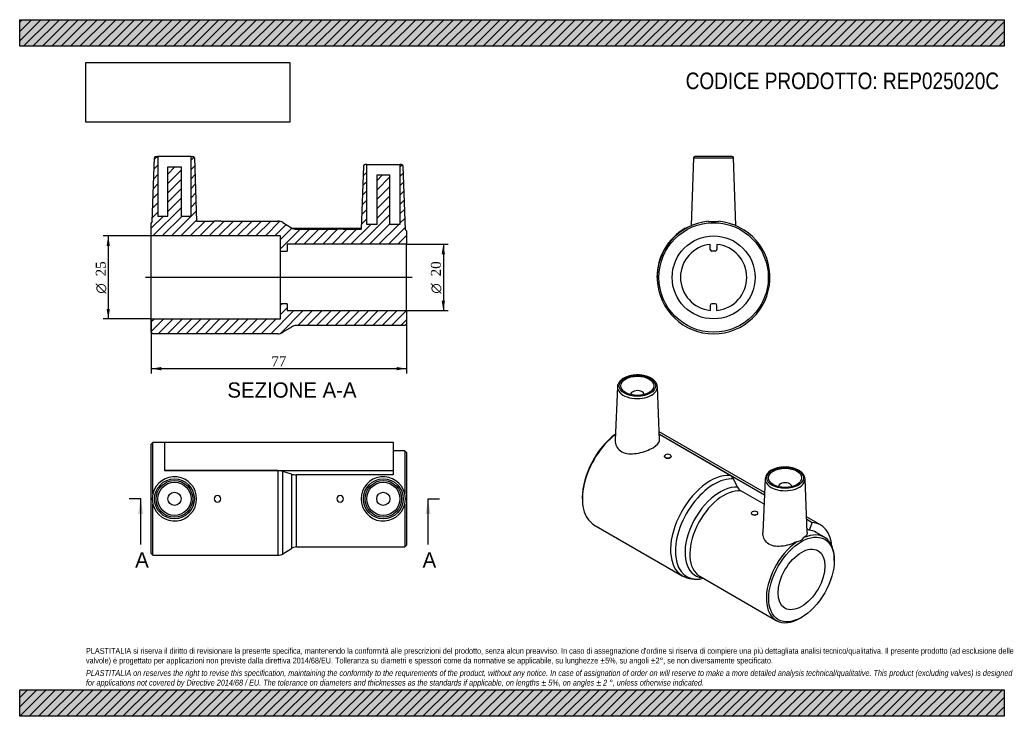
# Model space of a CAD drawing. Header units: millimetres. Extents: x 0 to 297, y 0 to 210.
import ezdxf
from ezdxf.enums import TextEntityAlignment as Align
from ezdxf.lldxf.tags import DXFTag

# ---------------------------------------------------------------- set-up
doc = ezdxf.new("R2010")
doc.units = ezdxf.units.MM
for name, color, linetype in [('Default', 7, 'Continuous'), ('DV4_Default', 7, 'Continuous'), ('REP025020C', 7, 'Continuous')]:
    doc.layers.add(name, color=color, linetype=linetype)
doc.styles.add('SEACAD_Solid_Edge_ANSI', font='seans.ttf')
doc.styles.add('SEACAD_Solid_Edge_ANSI1_Symbols', font='semeca1.ttf')
doc.styles.add('SEACAD_Times_New_Roman', font='times.ttf')
tags = doc.linetypes.add('CENTER2', pattern=[28.575, 19.05, -3.175, 3.175, -3.175]).pattern_tags.tags
tags[10:11] = [DXFTag(74, 4), DXFTag(75, 0), DXFTag(340, '0'), DXFTag(46, 0.0), DXFTag(50, 0.0), DXFTag(44, 0.0), DXFTag(45, 0.0)]
tags[8:9] = [DXFTag(74, 4), DXFTag(75, 0), DXFTag(340, '0'), DXFTag(46, 0.0), DXFTag(50, 0.0), DXFTag(44, 0.0), DXFTag(45, 0.0)]
tags[6:7] = [DXFTag(74, 4), DXFTag(75, 0), DXFTag(340, '0'), DXFTag(46, 0.0), DXFTag(50, 0.0), DXFTag(44, 0.0), DXFTag(45, 0.0)]
tags[4:5] = [DXFTag(74, 4), DXFTag(75, 0), DXFTag(340, '0'), DXFTag(46, 0.0), DXFTag(50, 0.0), DXFTag(44, 0.0), DXFTag(45, 0.0)]
doc.dimstyles.new('ANSImm', dxfattribs={"dimtxt": 3, "dimasz": 3, "dimexe": 1.5, "dimexo": 0, "dimgap": 0.75, "dimtad": 1, "dimdsep": 46, "dimtxsty": 'SEACAD_Times_New_Roman', "dimblk1": '_SE_FILLED', "dimblk2": '_SE_FILLED', "dimsah": 1, "dimcen": 1.5, "dimazin": 0, "dimtfac": 0.85, "dimtdec": 3, "dimtofl": 0, "dimtmove": 0, "dimatfit": 3, "dimfxl": 1, "dimarcsym": 0})
picture_1 = doc.add_image_def('image1.jpg', size_in_pixel=(4302, 1260))

# ---------------------------------------------------------------- blocks, each defined once
blk = doc.blocks.new('SE')
at = {"layer": 'REP025020C', "color": 7, "linetype": 'Continuous'}
for p, q in [((40.18, 82.55), (39.68, 82.05)), ((39.68, 49.05), (39.68, 82.05)), ((40.18, 67.1), (40.18, 82.55)), ((43.68, 82.55), (40.18, 82.55)), ((43.68, 82.65), (112.68, 82.65)), ((43.68, 82.65), (43.68, 74.1)), ((112.68, 82.65), (112.68, 74.1)), ((116.18, 80.05), (112.68, 80.05)), ((116.18, 80.05), (116.18, 67.11)), ((116.68, 79.55), (116.18, 80.05)), ((116.68, 79.55), (116.68, 51.55)), ((43.68, 74.1), (43.68, 74.05)), ((43.68, 74.1), (112.68, 74.1)), ((77.82, 74.05), (43.68, 74.05)), ((77.82, 74.05), (77.82, 48.55)), ((79.41, 49.01), (79.41, 73.82)), ((81.95, 73.03), (79.41, 73.82)), ((81.95, 73.03), (81.95, 50.59)), ((83.54, 51.05), (83.54, 72.8)), ((112.68, 72.8), (83.54, 72.8)), ((112.68, 74.1), (112.68, 72.8)), ((40.18, 48.55), (40.18, 63.99)), ((116.18, 63.99), (116.18, 51.05)), ((79.41, 49.01), (81.95, 50.59)), ((83.54, 51.05), (116.18, 51.05)), ((116.18, 51.05), (116.68, 51.55)), ((39.68, 49.05), (40.18, 48.55)), ((40.18, 48.55), (77.82, 48.55))]:
    blk.add_line(p, q, dxfattribs=at)
for centre, radius in [((46.68, 65.55), 6.02), ((109.68, 65.55), 6.02), ((46.68, 65.55), 5.52), ((46.68, 65.55), 5), ((109.68, 65.55), 5.52), ((109.68, 65.55), 5), ((46.68, 65.55), 2), ((109.68, 65.55), 2)]:
    blk.add_circle(centre, radius, dxfattribs=at)
for centre, radius, start, end in [((46.68, 65.55), 6.68, 193.4544, 166.5456), ((109.68, 65.55), 6.68, 13.47, 346.53), ((46.54, 65.55), 6.54, 166.2497, 193.7503), ((59.68, 65.55), 1, 0, 180), ((59.68, 65.55), 1, 180, 0), ((96.68, 65.55), 1, 0, 180), ((96.68, 65.55), 1, 180, 0), ((109.81, 65.55), 6.56, 346.2661, 13.7339), ((83.54, 48.05), 3, 90, 122.0054), ((77.82, 51.55), 3, 270, 302.0054)]:
    blk.add_arc(centre, radius, start, end, dxfattribs=at)
for centre, major_axis in [((77.82, 72.55), (3, 0)), ((83.54, 74.3), (-3, 0))]:
    blk.add_ellipse(centre, major_axis=major_axis, ratio=0.5, start_param=1.012197, end_param=1.570796, dxfattribs=at)
blk = doc.blocks.new('SE1')
at = {"layer": 'REP025020C', "color": 7, "linetype": 'Continuous'}
for p, q in [((180.31, 99.32), (179.62, 83.28)), ((193.03, 83.23), (192.34, 99.32)), ((184.32, 97.02), (184.32, 96.98)), ((188.32, 96.98), (188.32, 97.02)), ((224.68, 67.43), (192.92, 85.77)), ((192.95, 85.08), (224.65, 66.77)), ((214.35, 72.61), (192.95, 84.96)), ((216.55, 69.06), (215.32, 71.54)), ((224.86, 71.56), (224.16, 55.42)), ((237.58, 55.36), (236.89, 71.56)), ((228.87, 69.26), (228.87, 69.22)), ((232.87, 69.22), (232.87, 69.26)), ((169.71, 65.95), (169.71, 65.54)), ((224.53, 63.94), (217.51, 67.99)), ((241.54, 57.69), (237.38, 60.1)), ((237.41, 59.41), (239.04, 58.47)), ((173.23, 57.76), (199.84, 42.39)), ((238.12, 56.1), (237.53, 56.43)), ((239.04, 58.47), (238.12, 56.1)), ((242.72, 54.01), (240.24, 55.44)), ((245.72, 46.97), (245.72, 47.37)), ((205.14, 42.22), (228.22, 28.9)), ((205.7, 41.5), (206.22, 41.6)), ((235.47, 29.62), (235.82, 29.82))]:
    blk.add_line(p, q, dxfattribs=at)
for centre, radius, start, end in [((228.1, 71.2), 3.26, 115.062, 173.8489), ((233.57, 56.51), 4, 281.4565, 318.5435), ((203.96, 49.78), 8.46, 240.8841, 282.3706)]:
    blk.add_arc(centre, radius, start, end, dxfattribs=at)
for centre, major_axis in [((186.32, 99.63), (-5.52, 0)), ((186.32, 99.63), (-5, 0)), ((230.87, 71.87), (5.52, 0)), ((230.87, 71.87), (-5, 0)), ((235.82, 41.25), (-7, -12.12)), ((235.82, 41.25), (-5, -8.66))]:
    blk.add_ellipse(centre, major_axis=major_axis, ratio=0.57735, dxfattribs=at)
for centre, major_axis, ratio, start_param, end_param in [((186.32, 99.24), (6.02, 0), 0.57735, 3.116897, 6.283185), ((186.32, 99.24), (6.02, 0), 0.57735, -3.179878, -3.166288), ((186.32, 97.02), (-2, 0), 0.57735, 3.112862, 6.283185), ((186.32, 99.24), (6.02, 0), 0.57735, 0.024695, 0.031538), ((186.32, 99.24), (6.02, 0), 0.57735, 0, 0.024695), ((186.32, 97.02), (-2, 0), 0.57735, 0, 0.02873), ((181.73, 72.48), (8.5, 14.72), 0.57735, 0.955255, 3.141593), ((181.37, 72.69), (8.25, 14.29), 0.57735, 0.929531, 2.356195), ((195.52, 78.4), (1, 0), 0.57735, 2.356195, 5.497787), ((195.52, 78.4), (-1, 0), 0.57735, 2.356195, 5.497787), ((208.34, 57.12), (8.5, 14.72), 0.57735, 0.261799, 3.141731), ((209.47, 56.47), (8.27, 14.33), 0.57735, 0.261799, 3.599355), ((213.29, 69.87), (0.27, 2.99), 0.788675, 5.373707, 5.932306), ((230.87, 71.48), (-6.02, 0), 0.57735, 6.25849, 6.283185), ((230.87, 71.48), (-6.02, 0), 0.57735, 0, 3.166288), ((230.87, 71.48), (-6.02, 0), 0.57735, 3.166288, 3.177222), ((211.26, 55.43), (7.48, 12.95), 0.57735, 0.261799, 3.389165), ((212.39, 54.78), (7.25, 12.56), 0.57735, 0.261799, 3.141593), ((218.57, 70.73), (-0.27, -2.99), 0.788675, 5.373707, 5.932306), ((230.87, 69.26), (-2, 0), 0.57735, 3.112862, 6.283185), ((230.87, 69.26), (-2, 0), 0.57735, 0, 0.02873), ((221.68, 61.25), (1, 0), 0.57735, 2.356195, 5.497787), ((221.68, 61.25), (-1, 0), 0.57735, 2.356195, 5.497787), ((232.99, 42.88), (-8.55, -14.81), 0.57735, 2.459943, 3.403392), ((235.47, 41.45), (-7.25, -12.56), 0.57735, 2.356195, 3.819403), ((232.99, 42.88), (-7.25, -12.56), 0.57735, 3.141593, 3.403392), ((235.47, 41.45), (-7.25, -12.56), 0.57735, 4.034578, 7.068583)]:
    blk.add_ellipse(centre, major_axis=major_axis, ratio=ratio, start_param=start_param, end_param=end_param, dxfattribs=at)
for points, knots in [([(192.33, 99.35), (192.33, 99.38), (192.33, 99.51), (192.28, 99.79), (192.16, 100.15), (191.99, 100.5), (191.76, 100.83), (191.48, 101.16), (191.14, 101.46), (190.76, 101.74), (190.33, 101.99), (189.87, 102.22), (189.37, 102.42), (188.84, 102.58), (188.28, 102.72), (187.71, 102.82), (187.13, 102.88), (186.54, 102.91), (185.94, 102.91), (185.35, 102.87), (184.77, 102.79), (184.2, 102.68), (183.66, 102.54), (183.13, 102.37), (182.64, 102.16), (182.18, 101.92), (181.76, 101.66), (181.39, 101.36), (181.06, 101.05), (180.79, 100.71), (180.58, 100.35), (180.42, 99.99), (180.33, 99.65), (180.32, 99.46), (180.32, 99.38)], [0, 0, 0, 0, 0.005914, 0.036455, 0.06705, 0.097961, 0.129361, 0.161296, 0.193699, 0.226432, 0.259347, 0.292327, 0.325287, 0.358198, 0.391056, 0.423864, 0.456634, 0.48938, 0.522119, 0.554866, 0.587633, 0.620437, 0.653295, 0.686222, 0.719232, 0.752329, 0.785505, 0.818722, 0.851876, 0.884824, 0.917386, 0.949404, 0.980818, 1, 1, 1, 1]), ([(179.62, 83.28), (179.61, 82.95), (179.64, 82.62), (179.85, 81.7), (180.12, 81.14), (180.95, 80.19), (181.5, 79.8), (183.43, 79.03), (185.08, 79.03), (188.29, 79.68), (189.88, 80.31), (192.2, 81.65), (192.91, 82.34), (193.03, 83.08), (193.03, 83.15), (193.03, 83.23)], [0.0904212, 0.0904212, 0.0904212, 0.0904212, 0.125, 0.125, 0.1875, 0.1875, 0.25, 0.25, 0.375, 0.375, 0.5, 0.5, 0.625, 0.625, 0.6390039, 0.6390039, 0.6390039, 0.6390039]), ([(196.22, 77.99), (196.17, 77.96), (196.11, 77.93), (196.04, 77.91), (195.95, 77.87), (195.84, 77.85), (195.73, 77.83), (195.62, 77.81), (195.51, 77.81), (195.4, 77.81), (195.29, 77.82), (195.18, 77.83), (195.07, 77.86), (194.97, 77.89), (194.88, 77.93), (194.8, 77.97), (194.72, 78.02), (194.66, 78.07), (194.61, 78.13), (194.56, 78.19), (194.53, 78.26), (194.52, 78.33), (194.51, 78.39), (194.52, 78.46), (194.54, 78.53), (194.57, 78.59), (194.61, 78.66), (194.67, 78.71), (194.71, 78.75), (194.76, 78.78), (194.81, 78.81)], [0, 0, 0, 0, 0.07333, 0.07333, 0.07333, 0.180549, 0.180549, 0.180549, 0.287898, 0.287898, 0.287898, 0.395382, 0.395382, 0.395382, 0.502797, 0.502797, 0.502797, 0.610045, 0.610045, 0.610045, 0.71729, 0.71729, 0.71729, 0.824699, 0.824699, 0.824699, 0.932185, 0.932185, 0.932185, 1, 1, 1, 1]), ([(196.51, 78.39), (196.51, 78.39), (196.51, 78.39), (196.51, 78.39), (196.51, 78.33), (196.49, 78.26), (196.46, 78.2), (196.42, 78.15), (196.36, 78.09), (196.29, 78.04), (196.27, 78.02), (196.25, 78.01), (196.22, 77.99)], [0.7500828, 0.7500828, 0.7500828, 0.7500828, 0.7511709, 0.7511709, 0.7511709, 0.858602, 0.858602, 0.858602, 0.9660394, 0.9660394, 0.9660394, 1, 1, 1, 1]), ([(236.88, 71.61), (236.87, 71.68), (236.86, 71.86), (236.78, 72.19), (236.64, 72.54), (236.45, 72.88), (236.19, 73.21), (235.89, 73.53), (235.53, 73.82), (235.13, 74.09), (234.69, 74.33), (234.21, 74.55), (233.69, 74.73), (233.15, 74.88), (232.59, 75), (232.01, 75.09), (231.42, 75.14), (230.83, 75.15), (230.24, 75.13), (229.65, 75.08), (229.07, 74.99), (228.52, 74.87), (227.98, 74.71), (227.47, 74.52), (227.04, 74.33), (226.82, 74.2), (226.72, 74.15)], [0, 0, 0, 0, 0.023371, 0.063946, 0.104752, 0.146095, 0.188134, 0.230864, 0.274143, 0.317773, 0.361575, 0.405404, 0.449186, 0.492898, 0.536539, 0.580121, 0.62366, 0.667176, 0.710692, 0.754224, 0.797793, 0.841421, 0.88513, 0.928938, 0.972861, 1, 1, 1, 1]), ([(222.39, 60.85), (222.31, 60.8), (222.21, 60.76), (222.11, 60.73), (222.01, 60.7), (221.9, 60.68), (221.79, 60.67), (221.68, 60.66), (221.56, 60.66), (221.45, 60.67), (221.35, 60.68), (221.24, 60.71), (221.14, 60.74), (221.05, 60.77), (220.96, 60.82), (220.89, 60.87), (220.83, 60.92), (220.77, 60.98), (220.73, 61.04), (220.7, 61.11), (220.68, 61.17), (220.68, 61.24)], [0, 0, 0, 0, 0.1072231, 0.1072231, 0.1072231, 0.2144353, 0.2144353, 0.2144353, 0.3218097, 0.3218097, 0.3218097, 0.4292965, 0.4292965, 0.4292965, 0.5366078, 0.5366078, 0.5366078, 0.6437297, 0.6437297, 0.6437297, 0.7500762, 0.7500762, 0.7500762, 0.7500762]), ([(234.37, 52.59), (232.96, 51.94), (231.3, 51.4), (228.92, 51.16), (228.15, 51.18), (226.74, 51.49), (226.1, 51.78), (224.61, 52.99), (224.12, 54.23), (224.16, 55.42)], [0, 0, 0, 0, 0.125, 0.125, 0.1875, 0.1875, 0.25, 0.25, 0.3701056, 0.3701056, 0.3701056, 0.3701056])]:
    blk.add_open_spline(points, degree=3, knots=knots, dxfattribs=at)
blk.add_open_spline([(237.58, 55.36), (237.6, 54.88), (237.26, 54.39), (236.57, 53.86)], degree=3, dxfattribs=at)
blk = doc.blocks.new('SE2')
at = {"layer": 'REP025020C', "color": 7, "linetype": 'Continuous'}
for p, q in [((203.29, 168.33), (202.58, 147.92)), ((203.29, 168.33), (215.32, 168.33)), ((214.82, 168.81), (203.79, 168.81)), ((216.04, 147.92), (215.32, 168.33)), ((200.76, 147.12), (200.81, 147.03)), ((208.31, 140.76), (208.31, 142.26)), ((209.81, 140.26), (208.81, 140.26)), ((210.31, 142.26), (210.31, 140.76)), ((192.31, 132.31), (192.21, 132.31)), ((208.31, 123.86), (208.31, 122.36)), ((209.81, 124.36), (208.81, 124.36)), ((210.31, 122.36), (210.31, 123.86))]:
    blk.add_line(p, q, dxfattribs=at)
for radius in [16.5, 12.5]:
    blk.add_circle((209.31, 132.31), radius, dxfattribs=at)
for centre, radius, start, end in [((203.79, 168.31), 0.5, 90, 178), ((214.82, 168.31), 0.5, 2, 90), ((209.31, 132.31), 17, 95.2487, 84.7513), ((209.31, 159.56), 10.44, 261.4368, 278.5632), ((209.31, 132.31), 17.1, 120, 180), ((209.31, 132.31), 10, 95.7392, 264.2608), ((208.81, 140.76), 0.5, 180, 270), ((209.81, 140.76), 0.5, 270, 0), ((209.31, 132.31), 10, 275.7392, 84.2608), ((208.81, 123.86), 0.5, 90, 180), ((209.81, 123.86), 0.5, 0, 90)]:
    blk.add_arc(centre, radius, start, end, dxfattribs=at)
blk = doc.blocks.new('SE4')
at = {"color": 7, "linetype": 'Continuous', "style": 'SEACAD_Solid_Edge_ANSI'}
blk.add_text('A', height=4.6, dxfattribs=at).set_placement((121.53, 49.45), align=Align.TOP_LEFT)
blk = doc.blocks.new('SE5')
at = {"color": 7, "linetype": 'Continuous', "style": 'SEACAD_Solid_Edge_ANSI'}
blk.add_text('A', height=4.6, dxfattribs=at).set_placement((34.84, 49.45), align=Align.TOP_LEFT)
blk = doc.blocks.new('SEANNOT_GROUP')
at = {"linetype": 'Continuous'}
blk.add_hatch(color=7, dxfattribs=at).paths.add_polyline_path([(123.95, 60.95), (123.18, 65.55), (122.42, 60.95)])
at = {"color": 7, "linetype": 'Continuous'}
blk.add_lwpolyline([(123.18, 51.75), (123.18, 65.55)], dxfattribs=at)
blk = doc.blocks.new('SEANNOT_GROUP1')
at = {"linetype": 'Continuous'}
blk.add_hatch(color=7, dxfattribs=at).paths.add_polyline_path([(37.27, 60.95), (36.5, 65.55), (35.73, 60.95)])
at = {"color": 7, "linetype": 'Continuous'}
blk.add_lwpolyline([(36.5, 51.75), (36.5, 65.55)], dxfattribs=at)
blk = doc.blocks.new('SE3')
at = {"layer": 'Default', "color": 7, "linetype": 'CENTER2'}
for p, q in [((36.5, 65.55), (33.05, 65.55)), ((123.18, 65.55), (126.63, 65.55))]:
    blk.add_line(p, q, dxfattribs=at)
at = {"layer": 'Default', "color": 7, "linetype": 'CENTER2', "const_width": 0.0001}
blk.add_lwpolyline([(123.18, 65.55), (36.5, 65.55)], dxfattribs=at)
at = {"layer": 'Default'}
for name in ['SEANNOT_GROUP1', 'SEANNOT_GROUP', 'SE5', 'SE4']:
    blk.add_blockref(name, (0, 0), dxfattribs=at)
blk = doc.blocks.new('SE6')
at = {"layer": 'REP025020C', "linetype": 'Continuous'}
h = blk.add_hatch(dxfattribs=at)
h.set_pattern_fill('LINE', scale=0.62992, angle=45, style=0)
edge = h.paths.add_edge_path()
edge.add_line((104.68, 148.31), (104.68, 166.31))
edge.add_line((104.68, 166.31), (104.16, 166.31))
edge.add_arc((104.16, 165.81), 0.5, 90, 178)
edge.add_line((103.66, 165.83), (103, 146.81))
edge.add_line((103, 146.81), (97.68, 146.81))
edge.add_line((97.68, 146.81), (95.68, 146.81))
edge.add_line((95.68, 146.81), (83.54, 146.81))
edge.add_arc((83.54, 149.81), 3, 237.9946, 270, ccw=False)
edge.add_line((81.95, 147.26), (79.41, 148.85))
edge.add_arc((77.82, 146.31), 3, 57.9946, 90)
edge.add_line((77.82, 149.31), (60.68, 149.31))
edge.add_line((60.68, 149.31), (58.68, 149.31))
edge.add_line((58.68, 149.31), (53.36, 149.31))
edge.add_line((53.36, 149.31), (52.7, 168.33))
edge.add_arc((52.2, 168.31), 0.5, 2, 90)
edge.add_line((52.2, 168.81), (51.68, 168.81))
edge.add_line((51.68, 168.81), (51.68, 150.81))
edge.add_line((51.68, 150.81), (48.68, 150.81))
edge.add_line((48.68, 150.81), (48.68, 165.61))
edge.add_line((48.68, 165.61), (44.68, 165.61))
edge.add_line((44.68, 165.61), (44.68, 150.81))
edge.add_line((44.68, 150.81), (41.68, 150.81))
edge.add_line((41.68, 150.81), (41.68, 168.81))
edge.add_line((41.68, 168.81), (41.16, 168.81))
edge.add_arc((41.16, 168.31), 0.5, 90, 178)
edge.add_line((40.66, 168.33), (39.99, 149.12))
edge.add_line((39.99, 149.12), (39.68, 148.81))
edge.add_line((39.68, 148.81), (39.68, 144.81))
edge.add_line((39.68, 144.81), (78.68, 144.81))
edge.add_line((78.68, 144.81), (78.68, 140.26))
edge.add_line((78.68, 140.26), (80.68, 140.26))
edge.add_line((80.68, 140.26), (80.68, 142.31))
edge.add_line((80.68, 142.31), (116.68, 142.31))
edge.add_line((116.68, 142.31), (116.68, 146.31))
edge.add_line((116.68, 146.31), (116.37, 146.62))
edge.add_line((116.37, 146.62), (115.7, 165.83))
edge.add_arc((115.2, 165.81), 0.5, 2, 90)
edge.add_line((115.2, 166.31), (114.68, 166.31))
edge.add_line((114.68, 166.31), (114.68, 148.31))
edge.add_line((114.68, 148.31), (111.68, 148.31))
edge.add_line((111.68, 148.31), (111.68, 163.11))
edge.add_line((111.68, 163.11), (107.68, 163.11))
edge.add_line((107.68, 163.11), (107.68, 148.31))
edge.add_line((107.68, 148.31), (104.68, 148.31))
h = blk.add_hatch(dxfattribs=at)
h.set_pattern_fill('LINE', scale=0.62992, angle=45, style=0)
edge = h.paths.add_edge_path()
edge.add_line((83.54, 117.81), (116.18, 117.81))
edge.add_line((116.18, 117.81), (116.68, 118.31))
edge.add_line((116.68, 118.31), (116.68, 122.31))
edge.add_line((116.68, 122.31), (80.68, 122.31))
edge.add_line((80.68, 122.31), (80.68, 124.36))
edge.add_line((80.68, 124.36), (78.68, 124.36))
edge.add_line((78.68, 124.36), (78.68, 119.81))
edge.add_line((78.68, 119.81), (39.68, 119.81))
edge.add_line((39.68, 119.81), (39.68, 115.81))
edge.add_line((39.68, 115.81), (40.18, 115.31))
edge.add_line((40.18, 115.31), (77.82, 115.31))
edge.add_arc((77.82, 118.31), 3, 270, 302.0054)
edge.add_line((79.41, 115.76), (81.95, 117.35))
edge.add_arc((83.54, 114.81), 3, 90, 122.0054, ccw=False)
at = {"layer": 'DV4_Default', "color": 7, "linetype": 'CENTER2'}
blk.add_line((118.43, 132.31), (37.93, 132.31), dxfattribs=at)
at = {"layer": 'REP025020C', "color": 7, "linetype": 'Continuous'}
for p, q in [((39.99, 149.12), (40.66, 168.33)), ((41.16, 168.81), (41.68, 168.81)), ((51.68, 168.81), (41.68, 168.81)), ((41.68, 168.81), (41.68, 150.81)), ((51.68, 168.81), (52.2, 168.81)), ((51.68, 150.81), (51.68, 168.81)), ((52.7, 168.33), (53.36, 149.31)), ((44.68, 165.61), (48.68, 165.61)), ((44.68, 150.81), (44.68, 165.61)), ((48.68, 165.61), (48.68, 150.81)), ((103.66, 165.83), (103, 146.81)), ((104.68, 166.31), (104.16, 166.31)), ((104.68, 166.31), (114.68, 166.31)), ((104.68, 148.31), (104.68, 166.31)), ((114.68, 166.31), (114.68, 148.31)), ((115.2, 166.31), (114.68, 166.31)), ((116.37, 146.62), (115.7, 165.83)), ((107.68, 163.11), (107.68, 148.31)), ((111.68, 163.11), (107.68, 163.11)), ((111.68, 148.31), (111.68, 163.11)), ((39.99, 149.12), (39.68, 148.81)), ((39.68, 144.81), (39.68, 148.81)), ((41.68, 150.81), (44.68, 150.81)), ((48.68, 150.81), (51.68, 150.81)), ((53.36, 149.31), (58.68, 149.31)), ((60.68, 149.31), (58.68, 149.31)), ((60.68, 149.31), (77.82, 149.31)), ((79.41, 148.85), (81.95, 147.26)), ((82.22, 147.12), (103.01, 147.12)), ((83.54, 146.81), (95.68, 146.81)), ((97.68, 146.81), (95.68, 146.81)), ((97.68, 146.81), (103, 146.81)), ((107.68, 148.31), (104.68, 148.31)), ((114.68, 148.31), (111.68, 148.31)), ((116.68, 146.31), (116.37, 146.62)), ((116.68, 146.31), (116.68, 142.31)), ((39.68, 119.81), (39.68, 144.81)), ((78.68, 144.81), (39.68, 144.81)), ((78.68, 140.26), (78.68, 144.81)), ((78.68, 124.36), (78.68, 140.26)), ((78.68, 140.26), (80.68, 140.26)), ((116.68, 142.31), (80.68, 142.31)), ((80.68, 142.31), (80.68, 140.26)), ((116.68, 122.31), (116.68, 142.31)), ((78.68, 119.81), (78.68, 124.36)), ((80.68, 124.36), (78.68, 124.36)), ((80.68, 124.36), (80.68, 122.31)), ((80.68, 122.31), (116.68, 122.31)), ((116.68, 122.31), (116.68, 118.31)), ((39.68, 115.81), (39.68, 119.81)), ((39.68, 119.81), (78.68, 119.81)), ((81.95, 117.35), (79.41, 115.76)), ((116.18, 117.81), (83.54, 117.81)), ((116.18, 117.81), (116.68, 118.31)), ((39.68, 115.81), (40.18, 115.31)), ((77.82, 115.31), (40.18, 115.31))]:
    blk.add_line(p, q, dxfattribs=at)
for centre, radius, start, end in [((41.16, 168.31), 0.5, 90, 178), ((52.2, 168.31), 0.5, 2, 90), ((104.16, 165.81), 0.5, 90, 178), ((115.2, 165.81), 0.5, 2, 90), ((77.82, 146.31), 3, 57.9946, 90), ((83.54, 149.81), 3, 237.9946, 270), ((83.54, 114.81), 3, 90, 122.0054), ((77.82, 118.31), 3, 270, 302.0054)]:
    blk.add_arc(centre, radius, start, end, dxfattribs=at)
blk = doc.blocks.new('DMBLK1')
at = {"layer": 'Default', "linetype": 'Continuous'}
for points in [[(42.68, 104.3), (42.68, 105.3), (39.68, 104.8)], [(113.68, 104.3), (116.68, 104.8), (113.68, 105.3)]]:
    blk.add_hatch(color=7, dxfattribs=at).paths.add_polyline_path(points)
at = {"layer": 'Default', "color": 7, "linetype": 'Continuous'}
for p, q in [((116.68, 122.31), (116.68, 103.3)), ((39.68, 119.81), (39.68, 103.3)), ((39.68, 104.8), (116.68, 104.8))]:
    blk.add_line(p, q, dxfattribs=at)
at = {"layer": 'Default', "color": 7, "linetype": 'Continuous', "style": 'SEACAD_Times_New_Roman'}
blk.add_text('77', height=3, dxfattribs=at).set_placement((75.91, 108.55), align=Align.TOP_LEFT)
blk = doc.blocks.new('_SE_FILLED')
at = {"color": 0}
blk.add_line((0, 0), (-1, 0), dxfattribs=at)
blk.add_solid([(0, 0), (-1, -0.1665), (-1, 0.1665), (0, 0)], dxfattribs=at)
blk = doc.blocks.new('GDimGGroup')
at = {"layer": 'Default', "linetype": 'Continuous'}
for points in [[(128.29, 139.31), (127.79, 142.31), (127.29, 139.31)], [(128.29, 125.31), (127.29, 125.31), (127.79, 122.31)]]:
    blk.add_hatch(color=7, dxfattribs=at).paths.add_polyline_path(points)
at = {"layer": 'Default', "color": 7, "linetype": 'Continuous'}
for p, q in [((116.68, 142.31), (129.29, 142.31)), ((127.79, 142.31), (127.79, 122.31)), ((116.68, 122.31), (129.29, 122.31))]:
    blk.add_line(p, q, dxfattribs=at)
for s, style, p in [('20', 'SEACAD_Times_New_Roman', (124.04, 132.64)), ('O', 'SEACAD_Solid_Edge_ANSI1_Symbols', (124.04, 127.42))]:
    blk.add_text(s, height=3, rotation=90, dxfattribs=dict(at, style=style)).set_placement(p, align=Align.TOP_LEFT)
blk = doc.blocks.new('GDimGGroup1')
at = {"layer": 'Default', "linetype": 'Continuous'}
for points in [[(26.21, 141.81), (27.21, 141.81), (26.71, 144.81)], [(26.21, 122.81), (26.71, 119.81), (27.21, 122.81)]]:
    blk.add_hatch(color=7, dxfattribs=at).paths.add_polyline_path(points)
at = {"layer": 'Default', "color": 7, "linetype": 'Continuous'}
for p, q in [((39.68, 144.81), (25.21, 144.81)), ((26.71, 144.81), (26.71, 119.81)), ((39.68, 119.81), (25.21, 119.81))]:
    blk.add_line(p, q, dxfattribs=at)
for s, style, p in [('25', 'SEACAD_Times_New_Roman', (22.96, 132.64)), ('O', 'SEACAD_Solid_Edge_ANSI1_Symbols', (22.96, 127.42))]:
    blk.add_text(s, height=3, rotation=90, dxfattribs=dict(at, style=style)).set_placement(p, align=Align.TOP_LEFT)

msp = doc.modelspace()

# ---------------------------------------------------------------- hatches: boundary and pattern name
at = {"layer": 'Default', "linetype": 'Continuous'}
h = msp.add_hatch(dxfattribs=at)
h.set_pattern_fill('LINE', scale=0.62992, angle=45, style=0)
h.paths.add_polyline_path([(297, 202), (297, 210), (0, 210), (0, 202)])
for points in [[(297, 202), (297, 210), (0, 210), (0, 202)], [(297, 0), (297, 8), (0, 8), (0, 0)]]:
    msp.add_hatch(color=7, dxfattribs=at).paths.add_polyline_path(points)
h = msp.add_hatch(dxfattribs=at)
h.set_pattern_fill('LINE', scale=0.62992, angle=45, style=0)
h.paths.add_polyline_path([(297, 0), (297, 8), (0, 8), (0, 0)])

# ---------------------------------------------------------------- linework, layer by layer
at = {"layer": 'Default', "color": 7, "linetype": 'Continuous'}
for p, q in [((0, 210), (297, 210)), ((0, 202), (0, 210)), ((297, 210), (297, 202)), ((297, 202), (0, 202)), ((0, 8), (297, 8)), ((0, 0), (0, 8)), ((297, 8), (297, 0)), ((297, 0), (0, 0))]:
    msp.add_line(p, q, dxfattribs=at)

# ---------------------------------------------------------------- block references
at = {"layer": 'Default'}
for name in ['SE6', 'SE2', 'GDimGGroup1', 'GDimGGroup', 'SE1', 'SE', 'SE3']:
    msp.add_blockref(name, (0, 0), dxfattribs=at)

# ---------------------------------------------------------------- texts
at = {"layer": 'Default', "color": 7, "linetype": 'Continuous', "style": 'SEACAD_Solid_Edge_ANSI'}
msp.add_text('SEZIONE A-A', height=4.6, dxfattribs=at).set_placement((62.653, 100.661), align=Align.TOP_LEFT)
at = {"layer": 'Default', "attachment_point": 1}
for s, insert, char_height, width in [('{\\fArial Narrow|b0||i0||c0|p34;\\C7;\\H5.;\\W1.;CODICE PRODOTTO: REP025020C}', (200.889, 194.064), 5, 103.25001), ("{\\fArial Narrow|b0||i0||c0|p34;\\C7;\\H1.75;\\W1.;PLASTITALIA si riserva il diritto di revisionare la presente specifica, mantenendo la conformità alle prescrizioni del prodotto, senza alcun preavviso. In caso di assegnazione d'ordine si riserva di compiere una più dettagliata analisi tecnico/qualitativa. Il presente prodotto (ad esclusione delle \\P}{\\fArial Narrow|b0||i0||c0|p34;\\C7;\\H1.75;\\W1.;valvole) è progettato per applicazioni non previste dalla direttiva 2014/68/EU. Tolleranza su diametri e spessori come da normative se applicabile, su lunghezze ±5%, su angoli ±2°, se non diversamente specificato.\\P}{\\fArial Narrow|b0||i0||c0|p34;\\C7;\\H0.5;\\W1.;   \\P}{\\fArial Narrow|b0||i1||c0|p34;\\C7;\\H1.75;\\W1.;PLASTITALIA on reserves the right to revise this specification, maintaining the conformity to the requirements of the product, without any notice. In case of assignation of order on will reserve to make a more detailed analysis technical/qualitative. This product (excluding valves) is designed \\P}{\\fArial Narrow|b0||i1||c0|p34;\\C7;\\H1.75;\\W1.;for applications not covered by Directive 2014/68 / EU. The tolerance on diameters and thicknesses as the standards if applicable, on lengths ± 5%, on angles ± 2 °, unless otherwise indicated.\\P}", (20, 20.602), 1.75, 257)]:
    msp.add_mtext(s, dxfattribs=dict(at, insert=insert, char_height=char_height, width=width))

# ---------------------------------------------------------------- dimensions: what is measured, and where the dimension line sits
at = {"layer": 'Default', "color": 7, "linetype": 'Continuous'}
dim = msp.add_linear_dim(base=(116.681, 104.803), p1=(39.681, 119.808), p2=(116.681, 122.308), text='\\A1;<>', dimstyle='ANSImm', dxfattribs=at)
dim.commit()
dim.dimension.update_dxf_attribs({"geometry": 'DMBLK1', "text_midpoint": (78.181, 104.803), "dimtype": 160})

# ---------------------------------------------------------------- pictures from other files: only their frames are drawn
image = msp.add_image(picture_1, insert=(20, 179.103), size_in_units=(61.457, 18))
image.dxf.flags = 7

doc.saveas('drawing.dxf')
